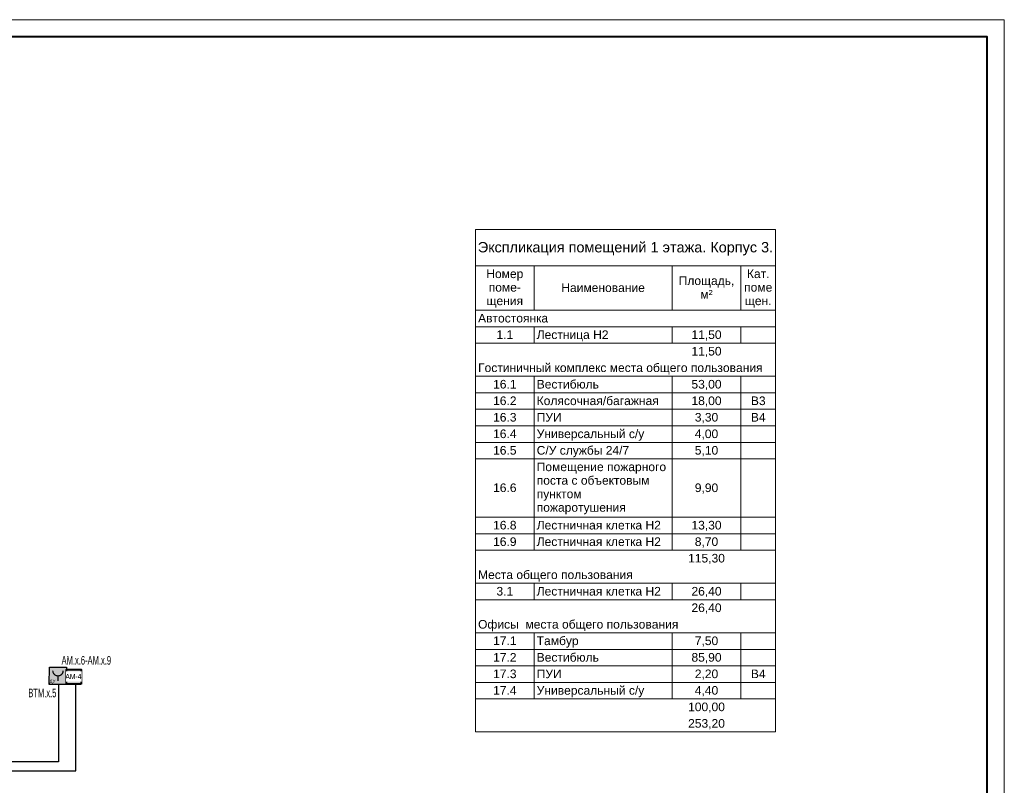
# Model space of a CAD drawing. Header units: millimetres. Extents: x -195178 to 1761886, y 140622 to 301105.
# Tile 5 of 127: x -164334 to -135778, y 244097 to 266305. Entities that reach past the tile are written whole.
import ezdxf
from ezdxf.enums import TextEntityAlignment as Align

# ---------------------------------------------------------------- set-up
doc = ezdxf.new("R2010")
doc.units = ezdxf.units.MM
doc.set_wipeout_variables(frame=1)
for name, color, linetype, lineweight in [('_АПС_Оборудование', 1, 'Continuous', 30), ('A-010-M_LINE-T', 7, 'Continuous', 18), ('RC-Извещатели_пожарные', 1, 'Continuous', 30), ('Z-000-P_SCHED', 7, 'Continuous', 20), ('Рамка', 7, 'Continuous', 18), ('СС-011-ПОЖ-СИГНАЛИЗАЦИЯ', 1, 'Continuous', 30)]:
    doc.layers.add(name, color=color, linetype=linetype, lineweight=lineweight)
for name, color, linetype in [('EI_HATCH_GALV', 7, 'Continuous'), ('АПС_Оборудование', 1, 'Continuous'), ('формат', 250, 'Continuous')]:
    doc.layers.add(name, color=color, linetype=linetype)
doc.styles.add('Arial', font='arial.ttf', dxfattribs={"width": 0.9, "height": 700})
doc.styles.add('Arial Narrow', font='ARIALN.TTF', dxfattribs={"width": 0.9, "height": 600})
doc.styles.add('Arial_4', font='arial.ttf', dxfattribs={"height": 3})
doc.styles.add('Arial_5', font='arial.ttf', dxfattribs={"height": 2.5})

# ---------------------------------------------------------------- blocks, each defined once
blk = doc.blocks.new('*U29')
at = {"color": 0, "lineweight": 0}
blk.add_lwpolyline([(-594, 0), (0, 0), (0, 420), (-594, 420)], close=True, dxfattribs=at)
at = {"lineweight": 40}
blk.add_lwpolyline([(-574, 5), (-5, 5), (-5, 415), (-574, 415)], close=True, dxfattribs=at)
at = {"style": 'Arial', "width": 0.9, "flags": 8}
blk.add_attdef('FORMAT', (-36.87, 1.26), '', height=2.8, dxfattribs=at)
blk = doc.blocks.new('УДП')
at = {"color": 30}
blk.add_wipeout([(324223, -148669), (324222, -149169), (323722, -149169), (323723, -148669)], dxfattribs=at).dxf.layer = 'RC-Извещатели_пожарные'
blk.add_wipeout([(323722, -149169), (323723, -148669), (324223, -148669), (324222, -149169)], dxfattribs=at).dxf.layer = 'RC-Извещатели_пожарные'
at = {"layer": 'EI_HATCH_GALV', "lineweight": 30, "true_color": 0xffffff}
h = blk.add_hatch(color=7, dxfattribs=at)
h.dxf.hatch_style = 1
h.paths.add_polyline_path([(324223, -148669), (324222, -149169), (323722, -149169), (323723, -148669)])
at = {"layer": 'RC-Извещатели_пожарные', "color": 30, "ltscale": 30}
blk.add_lwpolyline([(324223, -148669), (324222, -149169), (323722, -149169), (323723, -148669)], close=True, dxfattribs=at)
at = {"layer": 'RC-Извещатели_пожарные', "color": 30, "ltscale": 30, "const_width": 37.5}
blk.add_lwpolyline([(323823, -148769, 1), (324123, -148769, 1)], format="xyb", dxfattribs=at)
blk.add_lwpolyline([(323972, -148919), (323972, -149069)], dxfattribs=at)
at = {"color": 30, "lineweight": 30, "style": 'Arial Narrow', "width": 0.9}
blk.add_text('ДУ', height=100, dxfattribs=at).set_placement((323814, -149078), align=Align.MIDDLE_CENTER)
blk = doc.blocks.new('ам-4')
blk.add_wipeout([(-197, 213), (223, 213), (223, -207), (-197, -207)]).dxf.layer = 'АПС_Оборудование'
at = {"layer": 'EI_HATCH_GALV', "lineweight": 30, "true_color": 0xffffff}
h = blk.add_hatch(color=7, dxfattribs=at)
h.dxf.hatch_style = 1
h.paths.add_polyline_path([(223, -207), (-197, -207), (-197, 213), (223, 213)])
at = {"layer": '_АПС_Оборудование', "lineweight": 40, "ltscale": 100}
blk.add_lwpolyline([(223, -207), (-197, -207), (-197, 213), (223, 213)], close=True, dxfattribs=at)
at = {"layer": '_АПС_Оборудование', "ltscale": 100, "insert": (15, 13), "char_height": 150.98, "attachment_point": 5, "style": 'Arial Narrow', "bg_fill": 2}
blk.add_mtext_dynamic_manual_height_columns('\\pxi-0.17961;АМ-4', width=300, gutter_width=144375, heights=[0], dxfattribs=at)

msp = doc.modelspace()

# ---------------------------------------------------------------- linework, layer by layer
at = {"layer": 'A-010-M_LINE-T'}
for p, q in [((-151115, 260223), (-151115, 259165)), ((-142415, 260223), (-151115, 260223)), ((-142415, 259165), (-142415, 260223)), ((-151115, 259165), (-151115, 245644)), ((-151115, 259165), (-142415, 259165)), ((-149415, 259165), (-149415, 257878)), ((-145415, 259165), (-145415, 257878)), ((-143415, 259165), (-143415, 257878)), ((-142415, 259165), (-142415, 245644)), ((-149415, 257878), (-151115, 257878)), ((-145415, 257878), (-149415, 257878)), ((-143415, 257878), (-145415, 257878)), ((-142415, 257878), (-143415, 257878)), ((-149415, 257398), (-151115, 257398)), ((-145415, 257398), (-149415, 257398)), ((-149415, 257398), (-149415, 256919)), ((-143415, 257398), (-145415, 257398)), ((-145415, 257398), (-145415, 256919)), ((-142415, 257398), (-143415, 257398)), ((-143415, 257398), (-143415, 256919)), ((-149415, 256919), (-151115, 256919)), ((-145415, 256919), (-149415, 256919)), ((-143415, 256919), (-145415, 256919)), ((-142415, 256919), (-143415, 256919)), ((-149415, 255961), (-151115, 255961)), ((-145415, 255961), (-149415, 255961)), ((-149415, 255961), (-149415, 255482)), ((-143415, 255961), (-145415, 255961)), ((-145415, 255961), (-145415, 255482)), ((-142415, 255961), (-143415, 255961)), ((-143415, 255961), (-143415, 255482)), ((-149415, 255482), (-151115, 255482)), ((-145415, 255482), (-149415, 255482)), ((-149415, 255482), (-149415, 255003)), ((-143415, 255482), (-145415, 255482)), ((-145415, 255482), (-145415, 255003)), ((-142415, 255482), (-143415, 255482)), ((-143415, 255482), (-143415, 255003)), ((-149415, 255003), (-151115, 255003)), ((-145415, 255003), (-149415, 255003)), ((-149415, 255003), (-149415, 254523)), ((-143415, 255003), (-145415, 255003)), ((-145415, 255003), (-145415, 254523)), ((-142415, 255003), (-143415, 255003)), ((-143415, 255003), (-143415, 254523)), ((-149415, 254523), (-151115, 254523)), ((-145415, 254523), (-149415, 254523)), ((-149415, 254523), (-149415, 254044)), ((-143415, 254523), (-145415, 254523)), ((-145415, 254523), (-145415, 254044)), ((-142415, 254523), (-143415, 254523)), ((-143415, 254523), (-143415, 254044)), ((-149415, 254044), (-151115, 254044)), ((-145415, 254044), (-149415, 254044)), ((-149415, 254044), (-149415, 253565)), ((-143415, 254044), (-145415, 254044)), ((-145415, 254044), (-145415, 253565)), ((-142415, 254044), (-143415, 254044)), ((-143415, 254044), (-143415, 253565)), ((-149415, 253565), (-151115, 253565)), ((-145415, 253565), (-149415, 253565)), ((-149415, 253565), (-149415, 251873)), ((-143415, 253565), (-145415, 253565)), ((-145415, 253565), (-145415, 251873)), ((-142415, 253565), (-143415, 253565)), ((-143415, 253565), (-143415, 251873)), ((-149415, 251873), (-151115, 251873)), ((-145415, 251873), (-149415, 251873)), ((-149415, 251873), (-149415, 251394)), ((-143415, 251873), (-145415, 251873)), ((-145415, 251873), (-145415, 251394)), ((-142415, 251873), (-143415, 251873)), ((-143415, 251873), (-143415, 251394)), ((-149415, 251394), (-151115, 251394)), ((-145415, 251394), (-149415, 251394)), ((-149415, 251394), (-149415, 250915)), ((-143415, 251394), (-145415, 251394)), ((-145415, 251394), (-145415, 250915)), ((-142415, 251394), (-143415, 251394)), ((-143415, 251394), (-143415, 250915)), ((-149415, 250915), (-151115, 250915)), ((-145415, 250915), (-149415, 250915)), ((-143415, 250915), (-145415, 250915)), ((-142415, 250915), (-143415, 250915)), ((-149415, 249957), (-151115, 249957)), ((-145415, 249957), (-149415, 249957)), ((-149415, 249957), (-149415, 249477)), ((-143415, 249957), (-145415, 249957)), ((-145415, 249957), (-145415, 249477)), ((-142415, 249957), (-143415, 249957)), ((-143415, 249957), (-143415, 249477)), ((-149415, 249477), (-151115, 249477)), ((-145415, 249477), (-149415, 249477)), ((-143415, 249477), (-145415, 249477)), ((-142415, 249477), (-143415, 249477)), ((-149415, 248519), (-151115, 248519)), ((-145415, 248519), (-149415, 248519)), ((-149415, 248519), (-149415, 248040)), ((-143415, 248519), (-145415, 248519)), ((-145415, 248519), (-145415, 248040)), ((-142415, 248519), (-143415, 248519)), ((-143415, 248519), (-143415, 248040)), ((-149415, 248040), (-151115, 248040)), ((-145415, 248040), (-149415, 248040)), ((-149415, 248040), (-149415, 247561)), ((-143415, 248040), (-145415, 248040)), ((-145415, 248040), (-145415, 247561)), ((-142415, 248040), (-143415, 248040)), ((-143415, 248040), (-143415, 247561)), ((-149415, 247561), (-151115, 247561)), ((-145415, 247561), (-149415, 247561)), ((-149415, 247561), (-149415, 247081)), ((-143415, 247561), (-145415, 247561)), ((-145415, 247561), (-145415, 247081)), ((-142415, 247561), (-143415, 247561)), ((-143415, 247561), (-143415, 247081)), ((-149415, 247081), (-151115, 247081)), ((-145415, 247081), (-149415, 247081)), ((-149415, 247081), (-149415, 246602)), ((-143415, 247081), (-145415, 247081)), ((-145415, 247081), (-145415, 246602)), ((-142415, 247081), (-143415, 247081)), ((-143415, 247081), (-143415, 246602)), ((-149415, 246602), (-151115, 246602)), ((-145415, 246602), (-149415, 246602)), ((-143415, 246602), (-145415, 246602)), ((-142415, 246602), (-143415, 246602)), ((-142415, 245644), (-151115, 245644))]:
    msp.add_line(p, q, dxfattribs=at)
at = {"layer": 'Рамка'}
msp.add_lwpolyline([(-193178, 224805), (-136278, 224805), (-136278, 265805), (-193178, 265805)], close=True, dxfattribs=at)
at = {"layer": 'СС-011-ПОЖ-СИГНАЛИЗАЦИЯ', "lineweight": 30, "ltscale": 100}
msp.add_lwpolyline([(-182269, 244515), (-162702, 244515), (-162702, 247256), (-163213, 247256), (-163213, 244775), (-168932, 244775)], dxfattribs=at)

# ---------------------------------------------------------------- block references
at = {"layer": 'формат', "xscale": 100, "yscale": 100, "zscale": 100}
msp.add_blockref('*U29', (-135778, 224305), dxfattribs=at)

# ---------------------------------------------------------------- texts
at = {"layer": 'Z-000-P_SCHED', "line_spacing_factor": 0.941778}
for s, insert, char_height, width, attachment_point, style in [('Экспликация помещений 1 этажа. Корпус 3.', (-146765, 259855), 300, 10224.68, 2, 'Arial_4'), ('Номер\\Pпоме-\\Pщения', (-150265, 259060), 250, 1285.52, 2, 'Arial_5'), ('Кат.\\Pпоме\\Pщен.', (-142915, 259060), 250, 979.44, 2, 'Arial_5'), ('Площадь,\\Pм\\fArial|b0|i0|c238|p34|;²', (-144415, 258858), 250, 1925.21, 2, 'Arial_5'), ('Наименование', (-147415, 258656), 250, 2895.47, 2, 'Arial_5'), ('Автостоянка', (-151040, 257772), 250, 2424.12, 1, 'Arial_5'), ('1.1', (-150265, 257293), 250, 581.54, 2, 'Arial_5'), ('Лестница Н2', (-149340, 257293), 250, 2485.33, 1, 'Arial_5'), ('11,50', (-144415, 257293), 250, 1046.78, 2, 'Arial_5'), ('11,50', (-144415, 256814), 250, 1046.78, 2, 'Arial_5'), ('Гостиничный комплекс места общего пользования', (-151040, 256335), 250, 9858.69, 1, 'Arial_5'), ('Вестибюль', (-149340, 255856), 250, 2151.71, 1, 'Arial_5'), ('16.1', (-150265, 255856), 250, 814.16, 2, 'Arial_5'), ('53,00', (-144415, 255856), 250, 1046.78, 2, 'Arial_5'), ('16.2', (-150265, 255376), 250, 814.16, 2, 'Arial_5'), ('Колясочная/багажная', (-149340, 255376), 250, 4229.96, 1, 'Arial_5'), ('18,00', (-144415, 255376), 250, 1046.78, 2, 'Arial_5'), ('B3', (-142915, 255376), 250, 511.15, 2, 'Arial_5'), ('16.3', (-150265, 254897), 250, 814.16, 2, 'Arial_5'), ('ПУИ', (-149340, 254897), 250, 863.13, 1, 'Arial_5'), ('3,30', (-144415, 254897), 250, 814.16, 2, 'Arial_5'), ('B4', (-142915, 254897), 250, 511.15, 2, 'Arial_5'), ('Универсальный с/у', (-149340, 254418), 250, 3712.69, 1, 'Arial_5'), ('16.4', (-150265, 254418), 250, 814.16, 2, 'Arial_5'), ('4,00', (-144415, 254418), 250, 814.16, 2, 'Arial_5'), ('16.5', (-150265, 253939), 250, 814.16, 2, 'Arial_5'), ('С/У службы 24/7', (-149340, 253939), 250, 3192.37, 1, 'Arial_5'), ('5,10', (-144415, 253939), 250, 814.16, 2, 'Arial_5'), ('Помещение пожарного\\Pпоста с объектовым\\Pпунктом\\Pпожаротушения', (-149340, 253460), 250, 4490.12, 1, 'Arial_5'), ('16.6', (-150265, 252853), 250, 814.16, 2, 'Arial_5'), ('9,90', (-144415, 252853), 250, 814.16, 2, 'Arial_5'), ('16.8', (-150265, 251768), 250, 814.16, 2, 'Arial_5'), ('Лестничная клетка Н2', (-149340, 251768), 250, 4300.36, 1, 'Arial_5'), ('13,30', (-144415, 251768), 250, 1046.78, 2, 'Arial_5'), ('16.9', (-150265, 251289), 250, 814.16, 2, 'Arial_5'), ('Лестничная клетка Н2', (-149340, 251289), 250, 4300.36, 1, 'Arial_5'), ('8,70', (-144415, 251289), 250, 814.16, 2, 'Arial_5'), ('115,30', (-144415, 250810), 250, 1279.39, 2, 'Arial_5'), ('Места общего пользования', (-151040, 250330), 250, 5356.32, 1, 'Arial_5'), ('3.1', (-150265, 249851), 250, 581.54, 2, 'Arial_5'), ('Лестничная клетка Н2', (-149340, 249851), 250, 4300.36, 1, 'Arial_5'), ('26,40', (-144415, 249851), 250, 1046.78, 2, 'Arial_5'), ('26,40', (-144415, 249372), 250, 1046.78, 2, 'Arial_5'), ('Офисы  места общего пользования', (-151040, 248893), 250, 6938.73, 1, 'Arial_5'), ('Тамбур', (-149340, 248414), 250, 1444.68, 1, 'Arial_5'), ('17.1', (-150265, 248414), 250, 814.16, 2, 'Arial_5'), ('7,50', (-144415, 248414), 250, 814.16, 2, 'Arial_5'), ('17.2', (-150265, 247934), 250, 814.16, 2, 'Arial_5'), ('Вестибюль', (-149340, 247934), 250, 2151.71, 1, 'Arial_5'), ('85,90', (-144415, 247934), 250, 1046.78, 2, 'Arial_5'), ('17.3', (-150265, 247455), 250, 814.16, 2, 'Arial_5'), ('ПУИ', (-149340, 247455), 250, 863.13, 1, 'Arial_5'), ('2,20', (-144415, 247455), 250, 814.16, 2, 'Arial_5'), ('B4', (-142915, 247455), 250, 511.15, 2, 'Arial_5'), ('17.4', (-150265, 246976), 250, 814.16, 2, 'Arial_5'), ('Универсальный с/у', (-149340, 246976), 250, 3712.69, 1, 'Arial_5'), ('4,40', (-144415, 246976), 250, 814.16, 2, 'Arial_5'), ('100,00', (-144415, 246497), 250, 1279.39, 2, 'Arial_5'), ('253,20', (-144415, 246018), 250, 1279.39, 2, 'Arial_5')]:
    msp.add_mtext(s, dxfattribs=dict(at, insert=insert, char_height=char_height, width=width, attachment_point=attachment_point, style=style))

# ---------------------------------------------------------------- next in the draw order: block references
at = {"layer": 'СС-011-ПОЖ-СИГНАЛИЗАЦИЯ', "lineweight": 30}
msp.add_blockref('УДП', (-487197, 396190), dxfattribs=at)

# ---------------------------------------------------------------- next in the draw order: block references
at = {"layer": '_АПС_Оборудование'}
msp.add_blockref('ам-4', (-162778, 247241), dxfattribs=at)

# ---------------------------------------------------------------- next in the draw order: texts
at = {"layer": 'Z-000-P_SCHED', "lineweight": 30, "style": 'Arial Narrow', "width": 0.7}
msp.add_text('ВТМ.х.5', height=250, dxfattribs=at).set_placement((-164085, 246652))

# ---------------------------------------------------------------- next in the draw order: texts
msp.add_text('АМ.х.6-АМ.х.9', height=250, dxfattribs=at).set_placement((-163120, 247598))

doc.saveas('drawing.dxf')
